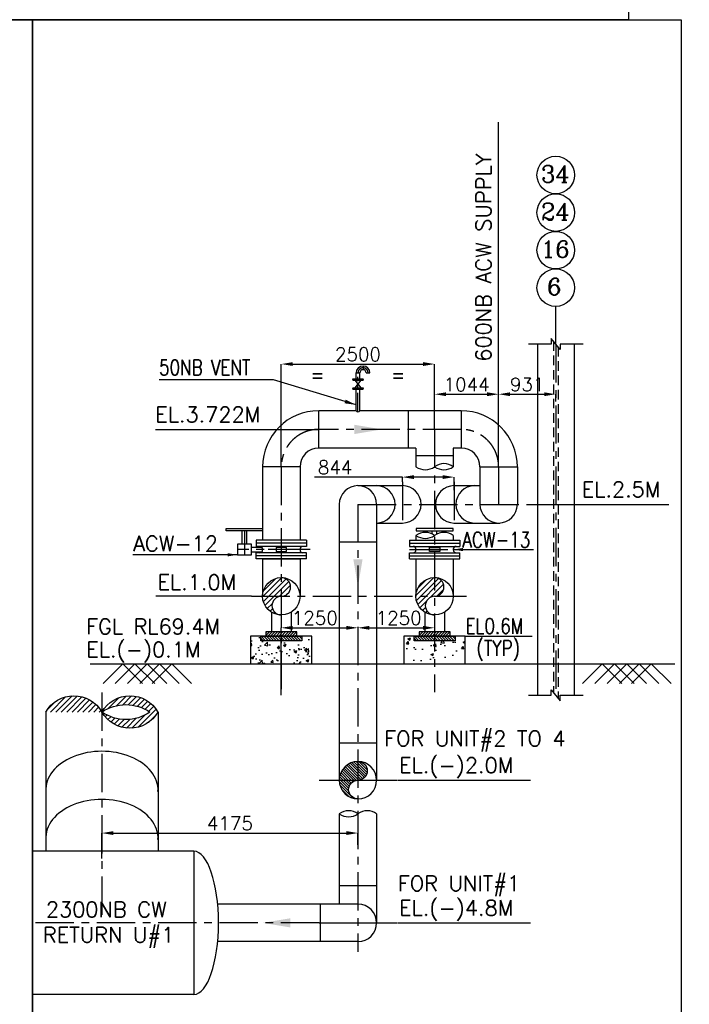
# Model space of a CAD drawing. Header units: inches. Extents: x -341304 to 31571016, y -692717 to 2132253.
# Tile 84 of 256: x 569849 to 613523, y -490408 to -426170. Entities that reach past the tile are written whole.
import ezdxf

# ---------------------------------------------------------------- set-up
doc = ezdxf.new("R2010")
doc.units = ezdxf.units.IN
doc.header["$MEASUREMENT"] = 0
for name, pattern in [('CENTER', [2, 1.25, -0.25, 0.25, -0.25]), ('CENTER2', [1.125, 0.75, -0.125, 0.125, -0.125]), ('CONTINOUS', [0]), ('HIDDEN', [0.375, 0.25, -0.125])]:
    doc.linetypes.add(name, pattern=pattern)
for name, color, linetype in [('0-CL', 8, 'CENTER'), ('0-CW RETURN', 1, 'Continuous'), ('acw', 6, 'Continuous'), ('CANAL', 4, 'Continuous'), ('COL', 1, 'Continuous'), ('text', 3, 'Continuous'), ('VALVE', 7, 'Continuous')]:
    doc.layers.add(name, color=color, linetype=linetype)
doc.styles.add('ROMANC', font='ROMANC.SHX')
doc.styles.add('ROMANS', font='romans')
doc.dimstyles.new('User600', dxfattribs={"dimscale": 500, "dimtxt": 1.5, "dimasz": 1.25, "dimexe": 1, "dimexo": 1, "dimgap": 0.4, "dimtad": 1, "dimdec": 0, "dimzin": 0, "dimdsep": 46, "dimtxsty": 'ROMANS', "dimcen": 1, "dimclrd": 8, "dimclre": 8, "dimclrt": 3, "dimadec": 0, "dimazin": 0, "dimtfac": 1, "dimtdec": 0, "dimtix": 1, "dimtofl": 0, "dimtmove": 0, "dimatfit": 3, "dimfxl": 1, "dimtolj": 1, "dimtzin": 0, "dimarcsym": 0})
pattern_1 = [(44.99999999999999, (-383780.127806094, 33588.33589649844), (-176.7766952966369, 176.7766952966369), [])]

# ---------------------------------------------------------------- blocks, each defined once
blk = doc.blocks.new('C-C-C')
at = {"color": 7}
blk.add_lwpolyline([(-164492.9210232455, -176783.3515615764), (-83195.70424127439, -176783.3515615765), (-83195.70424127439, -219085.4290046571), (-164492.9210232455, -219085.429004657)], close=True, dxfattribs=at)
blk = doc.blocks.new('SCS1')
at = {"color": 7}
blk.add_lwpolyline([(-414803.3786098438, -321006.2384342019), (-372364.7748425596, -321006.2384342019), (-372364.7748425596, -395450.0913494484), (-414803.3786098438, -395450.0913494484)], close=True, dxfattribs=at)
at = {"layer": 'text', "insert": (-401120.2127281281, -376132.1205683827, 11948.80857142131), "char_height": 1000, "width": 10113.26334147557, "attachment_point": 1, "style": 'ROMANS'}
blk.add_mtext('\\pi747.11;600NB ACW \\P\\pi2318.5;SUPPLY', dxfattribs=at)
blk = doc.blocks.new('PIPECUT')
for centre, start, end in [((-250, -346.1917915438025), 54.16532796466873, 125.8346720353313), ((-250, 346.1917915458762), 234.1653279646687, 305.8346720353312), ((249.9999999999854, -346.1917915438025), 54.16532796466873, 125.8346720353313)]:
    blk.add_arc(centre, 427.0231334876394, start, end)
blk = doc.blocks.new('*D618')
at = {"color": 8, "lineweight": -2, "transparency": 16777216}
for p, q in [((-595364.7992212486, -162769.018485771), (-595364.7992212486, -156065.765657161)), ((-594614.7992212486, -156065.765657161), (-586114.7992212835, -156065.765657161)), ((-585364.7992212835, -160329.0246800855), (-585364.7992212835, -156065.765657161))]:
    blk.add_line(p, q, dxfattribs=at)
at = {"color": 8, "transparency": 16777216}
for points in [[(-594614.7992212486, -155940.765657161), (-594614.7992212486, -156190.765657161), (-595364.7992212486, -156065.765657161)], [(-586114.7992212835, -155940.765657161), (-586114.7992212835, -156190.765657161), (-585364.7992212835, -156065.765657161)]]:
    blk.add_solid(points, dxfattribs=at)
at = {"layer": 'Defpoints', "color": 0, "transparency": 16777216}
for p in [(-585364.7992212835, -156065.765657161), (-585364.7992212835, -160329.0246800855), (-595364.7992212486, -162769.018485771)]:
    blk.add_point(p, dxfattribs=at)
at = {"color": 3, "transparency": 16777216, "insert": (-590364.7992212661, -155428.265657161), "char_height": 875, "attachment_point": 5, "style": 'ROMANS'}
blk.add_mtext('\\A1;2500', dxfattribs=at)
blk = doc.blocks.new('*D619')
at = {"color": 8, "lineweight": -2, "transparency": 16777216}
for p, q in [((-585364.7992212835, -160329.0246800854), (-585364.7992212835, -158032.2429272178)), ((-584614.7992212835, -158032.2429272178), (-581938.7992212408, -158032.2429272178)), ((-581188.7992212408, -162769.0246800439), (-581188.7992212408, -158032.2429272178))]:
    blk.add_line(p, q, dxfattribs=at)
at = {"color": 8, "transparency": 16777216}
for points in [[(-584614.7992212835, -157907.2429272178), (-584614.7992212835, -158157.2429272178), (-585364.7992212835, -158032.2429272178)], [(-581938.7992212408, -157907.2429272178), (-581938.7992212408, -158157.2429272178), (-581188.7992212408, -158032.2429272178)]]:
    blk.add_solid(points, dxfattribs=at)
at = {"layer": 'Defpoints', "color": 0, "transparency": 16777216}
for p in [(-581188.7992212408, -158032.2429272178), (-585364.7992212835, -160329.0246800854), (-581188.7992212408, -162769.0246800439)]:
    blk.add_point(p, dxfattribs=at)
at = {"color": 3, "transparency": 16777216, "insert": (-583276.7992212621, -157394.7429272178), "char_height": 875, "attachment_point": 5, "style": 'ROMANS'}
blk.add_mtext('\\A1;1044', dxfattribs=at)
blk = doc.blocks.new('*D620')
at = {"color": 8, "lineweight": -2, "transparency": 16777216}
for p, q in [((-581188.7992212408, -162769.0246800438), (-581188.7992212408, -158032.2429272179)), ((-580438.7992212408, -158032.2429272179), (-578214.7992212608, -158032.2429272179)), ((-577464.7992212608, -158497.5329436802), (-577464.7992212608, -158032.2429272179))]:
    blk.add_line(p, q, dxfattribs=at)
at = {"color": 8, "transparency": 16777216}
for points in [[(-580438.7992212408, -157907.2429272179), (-580438.7992212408, -158157.2429272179), (-581188.7992212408, -158032.2429272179)], [(-578214.7992212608, -157907.2429272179), (-578214.7992212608, -158157.2429272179), (-577464.7992212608, -158032.2429272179)]]:
    blk.add_solid(points, dxfattribs=at)
at = {"layer": 'Defpoints', "color": 0, "transparency": 16777216}
for p in [(-577464.7992212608, -158032.2429272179), (-577464.7992212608, -158497.5329436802), (-581188.7992212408, -162769.0246800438)]:
    blk.add_point(p, dxfattribs=at)
at = {"color": 3, "transparency": 16777216, "insert": (-579326.7992212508, -157394.7429272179), "char_height": 875, "attachment_point": 5, "style": 'ROMANS'}
blk.add_mtext('\\A1;931', dxfattribs=at)
blk = doc.blocks.new('*D621')
at = {"color": 8, "lineweight": -2, "transparency": 16777216}
for p, q in [((-595364.7992211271, -177674.678619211), (-595364.7992211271, -173272.3418641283)), ((-594614.7992211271, -173272.3418641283), (-591114.7992211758, -173272.3418641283))]:
    blk.add_line(p, q, dxfattribs=at)
at = {"color": 8, "transparency": 16777216}
for points in [[(-594614.7992211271, -173147.3418641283), (-594614.7992211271, -173397.3418641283), (-595364.7992211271, -173272.3418641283)], [(-591114.7992211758, -173147.3418641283), (-591114.7992211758, -173397.3418641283), (-590364.7992211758, -173272.3418641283)]]:
    blk.add_solid(points, dxfattribs=at)
at = {"layer": 'Defpoints', "color": 0, "transparency": 16777216}
for p in [(-590364.7992211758, -173272.3418641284), (-590364.7992211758, -173272.3418641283), (-595364.7992211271, -177674.678619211)]:
    blk.add_point(p, dxfattribs=at)
at = {"color": 3, "transparency": 16777216, "insert": (-593180.1903543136, -172634.8418641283), "char_height": 875, "attachment_point": 5, "style": 'ROMANS'}
blk.add_mtext('\\A1;1250', dxfattribs=at)
blk = doc.blocks.new('*D617')
at = {"color": 8, "lineweight": -2, "transparency": 16777216}
for p, q in [((-589614.7992211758, -173272.3418641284), (-586114.7992211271, -173272.3418641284)), ((-585364.7992211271, -173270.4019076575), (-585364.7992211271, -173272.3418641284))]:
    blk.add_line(p, q, dxfattribs=at)
at = {"color": 8, "transparency": 16777216}
for points in [[(-589614.7992211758, -173147.3418641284), (-589614.7992211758, -173397.3418641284), (-590364.7992211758, -173272.3418641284)], [(-586114.7992211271, -173147.3418641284), (-586114.7992211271, -173397.3418641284), (-585364.7992211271, -173272.3418641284)]]:
    blk.add_solid(points, dxfattribs=at)
at = {"layer": 'Defpoints', "color": 0, "transparency": 16777216}
for p in [(-590364.7992211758, -173272.3418641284), (-585364.7992211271, -173270.4019076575), (-585364.7992211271, -173272.3418641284)]:
    blk.add_point(p, dxfattribs=at)
at = {"color": 3, "transparency": 16777216, "insert": (-587708.7077996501, -172634.8418641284), "char_height": 875, "attachment_point": 5, "style": 'ROMANS'}
blk.add_mtext('\\A1;1250', dxfattribs=at)
blk = doc.blocks.new('*D622')
at = {"color": 8, "lineweight": -2, "transparency": 16777216}
for p, q in [((-587464.7992212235, -163440.2433481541), (-593201.7748695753, -163440.2433481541)), ((-587464.7992212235, -163739.8016979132), (-587464.7992212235, -163440.2433481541)), ((-584838.7992212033, -163440.2433481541), (-586714.7992212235, -163440.2433481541)), ((-584088.7992212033, -164294.6707886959), (-584088.7992212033, -163440.2433481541))]:
    blk.add_line(p, q, dxfattribs=at)
at = {"color": 8, "transparency": 16777216}
for points in [[(-586714.7992212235, -163315.2433481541), (-586714.7992212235, -163565.2433481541), (-587464.7992212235, -163440.2433481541)], [(-584838.7992212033, -163315.2433481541), (-584838.7992212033, -163565.2433481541), (-584088.7992212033, -163440.2433481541)]]:
    blk.add_solid(points, dxfattribs=at)
at = {"layer": 'Defpoints', "color": 0, "transparency": 16777216}
for p in [(-587464.7992212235, -163739.8016979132), (-584088.7992212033, -163440.2433481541), (-584088.7992212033, -164294.6707886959)]:
    blk.add_point(p, dxfattribs=at)
at = {"color": 3, "transparency": 16777216, "insert": (-591855.941536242, -162802.7433481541), "char_height": 875, "attachment_point": 5, "style": 'ROMANS'}
blk.add_mtext('\\A1;844', dxfattribs=at)
blk = doc.blocks.new('DIAHATCH')
h = blk.add_hatch()
h.set_pattern_fill('ANSI31', color=9, scale=0.4, angle=180, style=0)
h.set_pattern_definition([(225, (-22774.75499839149, -47888.75161547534), (0.03535533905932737, -0.03535533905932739), [])])
h.paths.add_polyline_path([(0, 0.5), (0, 0, -1), (0, -0.5, 0.4142135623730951), (0.5, 0, 0.4142135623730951)])
h.paths.add_polyline_path([(0, 0.5, 1), (0, 0)])
blk.add_circle((0, 0), 0.5)
for centre, start, end in [((0, 0.25), 90, 270), ((0, -0.25), 270, 90)]:
    blk.add_arc(centre, 0.25, start, end)
blk = doc.blocks.new('*D623')
at = {"color": 8, "lineweight": -2, "transparency": 16777216}
for p, q in [((-607064.7992211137, -188326.6971654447), (-607064.7992211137, -186664.6615287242)), ((-606314.7992211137, -186664.6615287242), (-591114.7992210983, -186664.6615287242)), ((-590364.7992210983, -187439.9022625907), (-590364.7992210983, -186664.6615287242))]:
    blk.add_line(p, q, dxfattribs=at)
at = {"color": 8, "transparency": 16777216}
for points in [[(-606314.7992211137, -186539.6615287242), (-606314.7992211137, -186789.6615287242), (-607064.7992211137, -186664.6615287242)], [(-591114.7992210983, -186539.6615287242), (-591114.7992210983, -186789.6615287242), (-590364.7992210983, -186664.6615287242)]]:
    blk.add_solid(points, dxfattribs=at)
at = {"layer": 'Defpoints', "color": 0, "transparency": 16777216}
for p in [(-590364.7992210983, -186664.6615287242), (-590364.7992210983, -187439.9022625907), (-607064.7992211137, -188326.6971654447)]:
    blk.add_point(p, dxfattribs=at)
at = {"color": 3, "transparency": 16777216, "insert": (-598714.799221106, -186027.1615287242), "char_height": 875, "attachment_point": 5, "style": 'ROMANS'}
blk.add_mtext('\\A1;4175', dxfattribs=at)
blk = doc.blocks.new("m'")
h = blk.add_hatch()
h.set_pattern_fill('AR-CONC', scale=250, style=0)
h.set_pattern_definition([(49.99999999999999, (-367381.5478803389, 113997.0703011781), (1793.150456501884, -156.8803374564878), [187.5, -2062.5]), (355, (-367381.5478803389, 113997.0703011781), (-346.8783340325, 1880.48033425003), [150, -1650]), (100.45144446, (-367232.1186778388, 113983.9969411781), (1446.27211681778, 1723.599977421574), [159.3504799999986, -1752.855279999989]), (46.18420000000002, (-367381.5478803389, 114497.0703011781), (2668.103326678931, -413.7982019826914), [281.2499999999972, -3093.749999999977]), (96.63563549, (-367159.2060178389, 114462.5870336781), (2336.654864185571, 2435.296501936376), [239.025855, -2629.2844]), (351.1841639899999, (-367381.5478803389, 114497.0703011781), (2336.654862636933, 2435.296500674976), [225, -2475.0000025]), (21, (-367131.5478803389, 114372.0703011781), (1492.267630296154, -1006.547226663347), [187.5, -2062.5]), (326.0000000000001, (-367131.5478803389, 114372.0703011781), (608.2883298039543, 1812.875112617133), [150, -1650]), (71.45144474, (-367007.1922453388, 114288.1913661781), (2100.555941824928, 806.3278820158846), [159.350475, -1752.85528]), (37.50000000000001, (-367381.5478803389, 113997.0703011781), (30.39963829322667, 832.2346345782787), [0, -1630, 0, -1675, 0, -1656.25]), (7.499999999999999, (-367381.5478803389, 113997.0703011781), (657.6738436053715, 986.0292797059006), [0, -955, 0, -1592.5, 0, -631.25]), (327.5, (-367939.0478803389, 113997.0703011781), (1334.556090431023, -56.38717933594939), [0, -625, 0, -1950, 0, -2587.5]), (317.5, (-368189.0478803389, 113997.0703011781), (1457.965423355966, 250.2624558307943), [0, -812.5, 0, -1295, 0, -1837.5])])
h.paths.add_polyline_path([(-597364.7990461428, -173817.0246800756), (-597364.7990461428, -175617.0246800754), (-593364.7990461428, -175617.0246800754), (-593364.7990461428, -173817.0246800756)])
h.paths.add_polyline_path([(-596705.1240397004, -173817.0246800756), (-594024.4740525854, -173817.0246800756), (-594024.4740525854, -174116.1760521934), (-596705.1240397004, -174116.1760521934)], flags=16)
h = blk.add_hatch()
h.set_pattern_fill('AR-CONC', scale=250, style=0)
h.set_pattern_definition([(49.99999999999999, (-357381.5478803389, 113997.070301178), (1793.150456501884, -156.8803374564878), [187.5, -2062.5]), (355, (-357381.5478803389, 113997.070301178), (-346.8783340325, 1880.48033425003), [150, -1650]), (100.45144446, (-357232.1186778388, 113983.996941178), (1446.27211681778, 1723.599977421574), [159.3504799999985, -1752.855279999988]), (46.18420000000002, (-357381.5478803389, 114497.070301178), (2668.103326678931, -413.7982019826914), [281.2499999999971, -3093.749999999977]), (96.63563549, (-357159.2060178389, 114462.587033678), (2336.654864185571, 2435.296501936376), [239.025855, -2629.2844]), (351.1841639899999, (-357381.5478803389, 114497.070301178), (2336.654862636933, 2435.296500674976), [225, -2475.0000025]), (21, (-357131.5478803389, 114372.070301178), (1492.267630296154, -1006.547226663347), [187.5, -2062.5]), (326.0000000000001, (-357131.5478803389, 114372.070301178), (608.2883298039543, 1812.875112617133), [150, -1650]), (71.45144474, (-357007.1922453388, 114288.191366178), (2100.555941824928, 806.3278820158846), [159.350475, -1752.85528]), (37.50000000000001, (-357381.5478803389, 113997.070301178), (30.39963829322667, 832.2346345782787), [0, -1630, 0, -1675, 0, -1656.25]), (7.499999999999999, (-357381.5478803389, 113997.070301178), (657.6738436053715, 986.0292797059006), [0, -955, 0, -1592.5, 0, -631.25]), (327.5, (-357939.0478803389, 113997.070301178), (1334.556090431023, -56.38717933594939), [0, -625, 0, -1950, 0, -2587.5]), (317.5, (-358189.0478803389, 113997.070301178), (1457.965423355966, 250.2624558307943), [0, -812.5, 0, -1295, 0, -1837.5])])
h.paths.add_polyline_path([(-597364.7990461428, -173817.0246800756), (-597364.7990461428, -175617.0246800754), (-593364.7990461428, -175617.0246800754), (-593364.7990461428, -173817.0246800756)])
h.paths.add_polyline_path([(-596705.1240397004, -173817.0246800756), (-594024.4740525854, -173817.0246800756), (-594024.4740525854, -174116.1760521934), (-596705.1240397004, -174116.1760521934)], flags=16)
h = blk.add_hatch()
h.set_pattern_fill('ANSI31', scale=1000, angle=90)
h.set_pattern_definition([(135, (-378679.0249789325, 247389.7359196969), (-88.38834764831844, -88.38834764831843), [])])
h.paths.add_polyline_path([(-596705.1240397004, -173817.0246800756), (-594024.4740525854, -173817.0246800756), (-594024.4740525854, -174116.1760521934), (-596705.1240397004, -174116.1760521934)])
h = blk.add_hatch()
h.set_pattern_fill('ANSI31', scale=1000)
h.set_pattern_definition([(45, (-378679.0249789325, 247389.7359196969), (-88.38834764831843, 88.38834764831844), [])])
h.paths.add_polyline_path([(-596376.1484298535, -173817.0246800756), (-594353.4496624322, -173817.0246800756), (-594353.4496624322, -173542.3411190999), (-596376.1484298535, -173542.3411190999)])
h = blk.add_hatch()
h.set_pattern_fill('AR-CONC', scale=250, style=0)
h.set_pattern_definition([(49.99999999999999, (-480310.3495815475, 102682.0791006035), (1793.150456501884, -156.8803374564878), [187.5, -2062.5]), (355, (-480310.3495815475, 102682.0791006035), (-346.8783340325, 1880.48033425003), [150, -1650]), (100.45144446, (-480160.9203790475, 102669.0057406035), (1446.27211681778, 1723.599977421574), [159.3504799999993, -1752.855279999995]), (46.18420000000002, (-480310.3495815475, 103182.0791006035), (2668.103326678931, -413.7982019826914), [281.2499999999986, -3093.749999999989]), (96.63563549, (-480088.0077190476, 103147.5958331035), (2336.654864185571, 2435.296501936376), [239.025855, -2629.2844]), (351.1841639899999, (-480310.3495815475, 103182.0791006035), (2336.654862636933, 2435.296500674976), [225, -2475.0000025]), (21, (-480060.3495815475, 103057.0791006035), (1492.267630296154, -1006.547226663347), [187.5, -2062.5]), (326.0000000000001, (-480060.3495815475, 103057.0791006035), (608.2883298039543, 1812.875112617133), [150, -1650]), (71.45144474, (-479935.9939465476, 102973.2001656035), (2100.555941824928, 806.3278820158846), [159.350475, -1752.85528]), (37.50000000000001, (-480310.3495815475, 102682.0791006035), (30.39963829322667, 832.2346345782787), [0, -1630, 0, -1675, 0, -1656.25]), (7.499999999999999, (-480310.3495815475, 102682.0791006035), (657.6738436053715, 986.0292797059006), [0, -955, 0, -1592.5, 0, -631.25]), (327.5, (-480867.8495815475, 102682.0791006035), (1334.556090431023, -56.38717933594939), [0, -625, 0, -1950, 0, -2587.5]), (317.5, (-481117.8495815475, 102682.0791006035), (1457.965423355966, 250.2624558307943), [0, -812.5, 0, -1295, 0, -1837.5])])
h.paths.add_polyline_path([(-587364.7990461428, -173817.0246800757), (-587364.7990461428, -175617.0246800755), (-583364.7990461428, -175617.0246800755), (-583364.7990461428, -173817.0246800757)])
h.paths.add_polyline_path([(-586705.1240397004, -173817.0246800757), (-584024.4740525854, -173817.0246800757), (-584024.4740525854, -174116.1760521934), (-586705.1240397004, -174116.1760521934)], flags=16)
h = blk.add_hatch()
h.set_pattern_fill('ANSI31', scale=1000, angle=90)
h.set_pattern_definition([(135, (-368679.0249789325, 247389.7359196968), (-88.38834764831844, -88.38834764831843), [])])
h.paths.add_polyline_path([(-586705.1240397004, -173817.0246800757), (-584024.4740525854, -173817.0246800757), (-584024.4740525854, -174116.1760521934), (-586705.1240397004, -174116.1760521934)])
h = blk.add_hatch()
h.set_pattern_fill('ANSI31', scale=1000)
h.set_pattern_definition([(45, (-368679.0249789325, 247389.7359196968), (-88.38834764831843, 88.38834764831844), [])])
h.paths.add_polyline_path([(-586376.1484298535, -173817.0246800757), (-584353.4496624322, -173817.0246800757), (-584353.4496624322, -173542.3411190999), (-586376.1484298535, -173542.3411190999)])
at = {"layer": '0-CW RETURN'}
h = blk.add_hatch(dxfattribs=at)
h.set_pattern_fill('ANSI31', color=256, scale=2000)
h.set_pattern_definition([(45, (-1182276.295556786, 293598.989408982), (-176.7766952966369, 176.7766952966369), [])])
edge = h.paths.add_edge_path()
edge.add_arc((-608895.5854279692, -179821.1096804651), 2110.785115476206, 29.94114418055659, 150.0588558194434, ccw=False)
edge.add_arc((-605237.4320361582, -179821.1096804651), 2110.785115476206, 29.94114418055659, 150.0588558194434, ccw=False)
edge.add_arc((-605237.4320361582, -177714.0812096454), 2110.785115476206, 209.9411441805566, 330.0588558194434, ccw=False)
edge.add_arc((-605498.7287070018, -181085.1253160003), 2798.013386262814, 55.922139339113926, 124.077860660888, ccw=False)
edge.add_arc((-605498.7287070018, -176518.866292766), 2741.298416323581, 235.1163733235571, 304.88362667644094, ccw=False)
at = {"layer": 'acw', "linetype": 'Continuous'}
h = blk.add_hatch(dxfattribs=at)
h.set_pattern_fill('ANSI31', color=256, scale=2000, style=0)
h.set_pattern_definition(pattern_1)
h.paths.add_polyline_path([(-595364.7992211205, -169997.0246800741), (-595364.7992211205, -171217.0246800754, 1), (-595364.7992211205, -172437.0246800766, -0.4142135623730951), (-596584.7992211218, -171217.0246800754, -0.4142135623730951)])
h.paths.add_polyline_path([(-595364.7992211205, -169997.0246800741, -1), (-595364.7992211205, -171217.0246800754)])
h = blk.add_hatch(dxfattribs=at)
h.set_pattern_fill('ANSI31', color=256, scale=2000, style=0)
h.set_pattern_definition(pattern_1)
h.paths.add_polyline_path([(-585364.7992211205, -169997.0246800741), (-585364.7992211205, -171217.0246800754, 1), (-585364.7992211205, -172437.0246800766, -0.4142135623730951), (-586584.7992211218, -171217.0246800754, -0.4142135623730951)])
h.paths.add_polyline_path([(-585364.7992211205, -169997.0246800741, -1), (-585364.7992211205, -171217.0246800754)])
at = {"color": 7}
for p, q in [((-581188.7992212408, -162769.0246800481), (-581188.7992212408, -140284.0689954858)), ((-603580.1321015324, -160329.0246801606), (-592924.800573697, -160329.0246801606)), ((-579238.8610572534, -165217.0246800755), (-570083.5924570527, -165217.0246800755)), ((-597318.1887309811, -171217.0246800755), (-603550.1995748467, -171217.0246800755)), ((-587790.8185730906, -183217.0246800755), (-579118.4122436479, -183217.0246800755)), ((-587790.8185730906, -192523.4737259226), (-579118.4122436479, -192523.4737259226))]:
    blk.add_line(p, q, dxfattribs=at)
at = {"linetype": 'CENTER'}
for p, q in [((-597914.7193993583, -167826.3968187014), (-597914.7193993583, -166939.0242124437)), ((-597614.8790430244, -167826.3968187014), (-597614.8790430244, -166939.0242124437)), ((-585514.71952929, -167151.7972774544), (-585514.7195292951, -166939.0242122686)), ((-585214.8791729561, -167151.7981873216), (-585214.8791729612, -166939.0242122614)), ((-597300.0055266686, -168017.1040342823), (-596634.1986085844, -168017.1040342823)), ((-597300.0055266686, -168316.9443906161), (-596634.1977787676, -168316.9443906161))]:
    blk.add_line(p, q, dxfattribs=at)
at = {"color": 8}
for p, q in [((-583364.7990461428, -173817.0246800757), (-579005.5937232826, -173817.0246800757)), ((-605707.7558114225, -175617.0246800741), (-606991.6453534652, -176900.9142221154)), ((-604907.7558114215, -175617.0246800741), (-606191.6453534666, -176900.9142221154)), ((-605707.7558114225, -175617.0246800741), (-604423.8662693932, -176900.9142221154)), ((-604107.7558114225, -175617.0246800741), (-605391.6453534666, -176900.9142221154)), ((-604907.7558114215, -175617.0246800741), (-603623.8662693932, -176900.9142221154)), ((-603307.7558114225, -175617.0246800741), (-604591.6453534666, -176900.9142221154)), ((-604107.7558114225, -175617.0246800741), (-602823.8662693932, -176900.9142221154)), ((-602507.7558114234, -175617.0246800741), (-603791.6453534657, -176900.9142221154)), ((-603307.7558114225, -175617.0246800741), (-602023.8662693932, -176900.9142221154)), ((-602507.7558114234, -175617.0246800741), (-601223.8662693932, -176900.9142221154)), ((-574430.8872498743, -175617.0246800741), (-575714.776791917, -176900.9142221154)), ((-573630.8872498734, -175617.0246800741), (-574914.7767919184, -176900.9142221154)), ((-574430.8872498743, -175617.0246800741), (-573146.9977078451, -176900.9142221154)), ((-572830.8872498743, -175617.0246800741), (-574114.7767919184, -176900.9142221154)), ((-573630.8872498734, -175617.0246800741), (-572346.9977078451, -176900.9142221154)), ((-572030.8872498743, -175617.0246800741), (-573314.7767919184, -176900.9142221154)), ((-572830.8872498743, -175617.0246800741), (-571546.9977078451, -176900.9142221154)), ((-571230.8872498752, -175617.0246800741), (-572514.7767919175, -176900.9142221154)), ((-572030.8872498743, -175617.0246800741), (-570746.9977078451, -176900.9142221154)), ((-571230.8872498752, -175617.0246800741), (-569946.9977078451, -176900.9142221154))]:
    blk.add_line(p, q, dxfattribs=at)
at = {"color": 7}
for points in [[(-569276.7394230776, -133597.9146123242), (-569276.7394230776, -208041.7675275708), (-611581.4712398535, -208041.7675275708), (-611581.4712398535, -133597.9146123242)], [(-586564.7993511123, -166939.0242122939), (-584164.7993511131, -166939.0242122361), (-584164.7993511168, -166789.0242122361), (-586564.7993511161, -166789.0242122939)], [(-597364.7990461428, -173817.0246800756), (-597364.7990461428, -175617.0246800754), (-593364.7990461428, -175617.0246800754), (-593364.7990461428, -173817.0246800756)], [(-596705.1240397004, -173817.0246800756), (-594024.4740525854, -173817.0246800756), (-594024.4740525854, -174116.1760521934), (-596705.1240397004, -174116.1760521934)], [(-596376.1484298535, -173817.0246800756), (-594353.4496624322, -173817.0246800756), (-594353.4496624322, -173542.3411190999), (-596376.1484298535, -173542.3411190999)], [(-587364.7990461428, -173817.0246800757), (-587364.7990461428, -175617.0246800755), (-583364.7990461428, -175617.0246800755), (-583364.7990461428, -173817.0246800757)], [(-586705.1240397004, -173817.0246800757), (-584024.4740525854, -173817.0246800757), (-584024.4740525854, -174116.1760521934), (-586705.1240397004, -174116.1760521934)], [(-586376.1484298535, -173817.0246800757), (-584353.4496624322, -173817.0246800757), (-584353.4496624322, -173542.3411190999), (-586376.1484298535, -173542.3411190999)]]:
    blk.add_lwpolyline(points, close=True, dxfattribs=at)
blk.add_lwpolyline([(-596584.7992211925, -166939.0242124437), (-598964.7992212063, -166939.0242124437), (-598964.7992212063, -166789.0242124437), (-596584.7992211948, -166789.0242124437)], dxfattribs=at)
for points in [[(-597300.0055266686, -167826.3968187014), (-598229.5929157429, -167826.3968187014), (-598229.5929157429, -168507.6516061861), (-597300.0055266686, -168507.6516061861)], [(-595024.1718692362, -168298.5817226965), (-595024.1717254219, -168035.4671759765), (-595705.4265129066, -168035.4671759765), (-595705.4266567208, -168298.5817226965)], [(-585705.4265731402, -168298.5817225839), (-585705.4267169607, -168035.4671758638), (-585024.1719294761, -168035.4671758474), (-585024.1717856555, -168298.5817225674)]]:
    blk.add_lwpolyline(points, close=True)
at = {"layer": '0-CL', "lineweight": -3, "ltscale": 2000}
for p, q in [((-577464.7992212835, -154758.1697751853), (-577464.7992211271, -177673.1244617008)), ((-583628.7992212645, -160329.0246800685), (-592924.7992212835, -160329.0246801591)), ((-585364.7992212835, -160329.0246800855), (-585364.7992211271, -177467.2114659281)), ((-595364.7992212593, -162769.0246801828), (-595364.7992211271, -177674.678619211)), ((-581188.7992212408, -162769.0246800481), (-581188.7992212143, -165217.0246800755)), ((-587464.7992212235, -163739.8016979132), (-587464.7992211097, -166694.2476622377)), ((-584088.799221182, -163739.8016979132), (-584088.7992212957, -166694.2476622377)), ((-590364.7992212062, -165217.0246800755), (-579238.8610572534, -165217.0246800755)), ((-590364.7992212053, -165217.0246800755), (-590364.7992210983, -194417.0246800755)), ((-597764.7992212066, -166953.0242124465), (-597764.799221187, -168507.6516061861)), ((-593483.2359780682, -168167.0242124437), (-598229.5929157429, -168167.0242124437)), ((-593722.0465232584, -168167.0247303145), (-597007.5516593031, -168167.0240213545)), ((-587007.551919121, -168167.0247302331), (-583722.0467830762, -168167.024021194)), ((-597318.1887309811, -171217.0246800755), (-583293.6182701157, -171217.0246800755)), ((-607064.7992212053, -177490.2967547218), (-607064.7992211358, -192523.4737259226)), ((-592901.5362571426, -192523.4737259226), (-611581.4712398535, -192523.4737259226))]:
    blk.add_line(p, q, dxfattribs=at)
at = {"layer": '0-CL', "lineweight": -3, "ltscale": 1000}
blk.add_line((-590364.8011368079, -159182.0686518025), (-590364.7486424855, -156896.0900174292), dxfattribs=at)
at = {"layer": '0-CL', "linetype": 'CONTINOUS', "lineweight": -3, "ltscale": 2000}
for p, q in [((-607840.8251708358, -175617.0246800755), (-569705.9182039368, -175617.0246800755)), ((-592901.5362571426, -183217.0246800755), (-587828.0621850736, -183217.0246800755)), ((-592901.5362571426, -192523.4737259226), (-587828.0621850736, -192523.4737259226))]:
    blk.add_line(p, q, dxfattribs=at)
at = {"layer": '0-CL', "lineweight": -3, "ltscale": 1000}
for start, end in [(90, 179.9984944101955), (0.001505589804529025, 90)]:
    blk.add_arc((-590034.6585525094, -156644.795372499), 330.0900900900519, start, end, dxfattribs=at)
at = {"layer": '0-CL', "lineweight": -3, "ltscale": 2000}
for centre, start, end in [((-592924.7992212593, -162769.0246801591), 90, 180), ((-583628.7992212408, -162769.0246800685), 0, 90)]:
    blk.add_arc(centre, 2440, start, end, dxfattribs=at)
at = {"layer": '0-CW RETURN'}
for p, q in [((-610724.7992211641, -178787.3353335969), (-610724.7992211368, -187853.4737259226)), ((-603404.7992211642, -178787.3353335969), (-603404.7992211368, -187853.4737259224)), ((-601064.7992211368, -187853.4737259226), (-611581.4712398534, -187853.4737259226)), ((-601064.7992211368, -187853.4737259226), (-601064.7992211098, -197193.4737259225)), ((-601064.79922111, -197193.4737259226), (-611581.4712398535, -197193.4737259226))]:
    blk.add_line(p, q, dxfattribs=at)
blk.add_lwpolyline([(-610724.6621238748, -178767.5954450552, -0.578035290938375), (-607066.5087320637, -178767.5954450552, -0.578035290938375), (-603408.3553402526, -178767.5954450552, -0.578035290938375), (-607066.5087320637, -178767.5954450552, -0.3064738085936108), (-603930.94868194, -178767.5954450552, -0.3141826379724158), (-607066.5087320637, -178767.5954450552, -0.3141826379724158)], format="xyb", dxfattribs=at)
for centre, major_axis, ratio, start_param, end_param in [((-607064.799221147, -183859.0198949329), (-3660, -1.118055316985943e-08), 0.6912023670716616, 3.104241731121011, 6.320536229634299), ((-607064.7992211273, -186997.6139580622), (-3660, -1.118055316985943e-08), 0.6912023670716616, 3.104241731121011, 6.320536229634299), ((-601064.7992211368, -192523.4737259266), (0, -4670), 0.3438504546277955, 6.283185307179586, 9.42477796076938)]:
    blk.add_ellipse(centre, major_axis=major_axis, ratio=ratio, start_param=start_param, end_param=end_param, dxfattribs=at)
at = {"layer": 'acw', "color": 20, "linetype": 'Continuous'}
for p, q in [((-590484.7513320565, -157035.4260031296), (-590484.7410669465, -156644.7835454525)), ((-590484.748642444, -156644.7835452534), (-590244.7410670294, -156644.7898520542)), ((-590244.7513319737, -157035.4260031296), (-590244.7410670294, -156644.7898520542)), ((-590034.6585525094, -156194.705282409), (-590034.6585525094, -156434.7052824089)), ((-589824.5684624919, -156644.7898518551), (-589584.5684624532, -156644.7898518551)), ((-590708.5434694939, -157035.4260031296), (-590022.1539498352, -157035.4260031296)), ((-590708.5434694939, -157080.9268233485), (-590708.5434694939, -157035.4260031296)), ((-590708.5434694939, -157080.9268233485), (-590022.1539498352, -157080.9268233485)), ((-590708.5434694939, -157080.9268233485), (-590708.5434694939, -157126.4276435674)), ((-590708.5434694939, -157080.9268233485), (-590022.1539498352, -157080.9268233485)), ((-590708.5434694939, -157126.4276435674), (-590022.1539498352, -157126.4276435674)), ((-590558.6921612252, -157126.4276570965), (-590170.826960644, -157616.6872779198)), ((-590170.826960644, -157126.4276570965), (-590558.6921612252, -157616.6872779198)), ((-590022.1539498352, -157080.9268233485), (-590022.1539498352, -157035.4260031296)), ((-590022.1539498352, -157080.9268233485), (-590022.1539498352, -157126.4276435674)), ((-590708.5434694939, -157616.6872643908), (-590022.1539498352, -157616.6872643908)), ((-590708.5434694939, -157616.6872643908), (-590708.5434694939, -157662.1880846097)), ((-590708.5434694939, -157662.1880846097), (-590022.1539498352, -157662.1880846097)), ((-590708.5434694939, -157662.1880846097), (-590022.1539498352, -157662.1880846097)), ((-590708.5434694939, -157707.6889048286), (-590708.5434694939, -157662.1880846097)), ((-590708.5434694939, -157707.6889048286), (-590022.1539498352, -157707.6889048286)), ((-590484.7992174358, -159109.0246801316), (-590484.7623938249, -157707.6889048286)), ((-590244.7992174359, -159109.0278334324), (-590244.762393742, -157707.6889048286)), ((-590022.1539498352, -157616.6872643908), (-590022.1539498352, -157662.1880846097)), ((-590022.1539498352, -157707.6889048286), (-590022.1539498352, -157662.1880846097))]:
    blk.add_line(p, q, dxfattribs=at)
at = {"layer": 'acw', "linetype": 'Continuous'}
for p, q in [((-592924.8019260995, -161549.0246801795), (-592924.7992212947, -159109.0246801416)), ((-590484.7992174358, -159109.0246801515), (-592924.7992212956, -159109.0246801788)), ((-583636.7992212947, -159109.0246800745), (-590244.799217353, -159109.0246801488)), ((-587092.7992212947, -159109.0246801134), (-587092.7992212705, -161549.0246801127)), ((-583636.7992212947, -159109.0246800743), (-583636.7992212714, -161549.0246800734)), ((-586584.7992212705, -161549.0246801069), (-592924.8019260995, -161549.0246801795)), ((-586584.7992212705, -161549.0246801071), (-586584.7992212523, -162760.2761114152)), ((-583636.7992212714, -161549.0246800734), (-584144.7992212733, -161549.0246800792)), ((-584144.7992212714, -161549.0246800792), (-584144.7992212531, -162760.2761114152)), ((-584144.7992212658, -162057.0246800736), (-586584.7992212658, -162057.0246800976)), ((-596584.7992212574, -162769.0122913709), (-596584.7992211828, -167565.0253480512)), ((-594144.7992212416, -162769.0246801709), (-596584.7992212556, -162769.0122913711)), ((-594144.7992212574, -162769.0246801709), (-594144.7992211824, -167565.0248215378)), ((-582408.7992212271, -162769.0246800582), (-582408.7992212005, -165217.0246800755)), ((-582408.7992212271, -162769.0246800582), (-579968.7992212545, -162769.0246800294)), ((-579968.7992212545, -162769.0246800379), (-579968.799221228, -165217.0246800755)), ((-590364.7992212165, -163997.0246800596), (-587464.7992212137, -163997.0246800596)), ((-584112.7992211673, -163997.0246800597), (-582408.7992212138, -163997.0246800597)), ((-591584.7992212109, -165217.0246800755), (-591584.7992211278, -183217.0246800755)), ((-589144.799221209, -165217.0246800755), (-589144.7992211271, -183217.0246800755)), ((-589144.799221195, -166437.0246800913), (-587464.7992211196, -166437.0246800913)), ((-584112.7992212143, -166437.0246800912), (-581109.6595292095, -166437.0246800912)), ((-591584.7992211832, -167657.0246800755), (-589144.7992211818, -167657.0246800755)), ((-586584.7992211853, -167241.9470305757), (-586584.7992211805, -167565.0253479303)), ((-584144.7992211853, -167241.9464568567), (-584144.7992211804, -167565.0248214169)), ((-596584.7992211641, -168769.0241125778), (-596584.7992211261, -171205.6943653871)), ((-596584.7992211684, -168777.0246800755), (-594144.7992211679, -168777.0246800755)), ((-594144.7992211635, -168769.0246390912), (-594144.7992211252, -171217.0207448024)), ((-586584.7992211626, -168769.0241124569), (-586584.7992211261, -171205.6943653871)), ((-586584.7992211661, -168777.0246800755), (-584144.7992211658, -168777.0246800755)), ((-584144.7992211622, -168769.0246389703), (-584144.7992211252, -171217.0207448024)), ((-596003.7153646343, -172256.3447278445), (-596003.7153646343, -173542.3411190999)), ((-594725.8830777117, -172256.3447278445), (-594725.8830777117, -173542.3411190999)), ((-586003.7153646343, -172256.3447278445), (-586003.7153646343, -173542.3411190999)), ((-584725.8830777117, -172256.3447278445), (-584725.8830777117, -173542.3411190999)), ((-591584.7992211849, -180777.0246800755), (-589144.7992211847, -180777.0246800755)), ((-591584.799221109, -185407.4955855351), (-591584.7992210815, -191303.4737259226)), ((-589144.7992211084, -185407.4955855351), (-589144.7992210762, -192523.4737259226)), ((-591584.7992211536, -190083.4737259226), (-589144.7992211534, -190083.4737259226)), ((-590364.7992211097, -191303.4737259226), (-599514.7810203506, -191303.4737259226)), ((-592804.7992211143, -193743.4737260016), (-592804.7992211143, -191303.4737260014)), ((-590364.7992211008, -193743.4737259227), (-599514.7810203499, -193743.4737259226))]:
    blk.add_line(p, q, dxfattribs=at)
for centre in [(-595364.7992211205, -171217.0246800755), (-585364.7992211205, -171217.0246800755)]:
    blk.add_circle(centre, 1220.000000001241, dxfattribs=at)
at = {"layer": 'acw', "color": 20, "linetype": 'Continuous'}
for centre, radius, start, end in [((-590034.6585525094, -156644.795372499), 450.0900900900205, 90, 179.9984944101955), ((-590034.6585525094, -156644.795372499), 210.0900900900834, 90, 179.9984944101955), ((-590034.6585525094, -156644.795372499), 450.0900900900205, 0.0007027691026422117, 90), ((-590034.6585525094, -156644.795372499), 210.0900900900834, 0.001505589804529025, 90), ((-590364.7992212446, -159046.9758968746), 135.0927549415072, 207.3422792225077, 332.6577278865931)]:
    blk.add_arc(centre, radius, start, end, dxfattribs=at)
at = {"layer": 'acw', "linetype": 'Continuous'}
for centre, radius, start, end in [((-592924.7992212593, -162769.0246801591), 3660.000000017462, 90, 180), ((-583628.7992212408, -162769.0246800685), 3659.999999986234, 0, 90), ((-592924.7992212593, -162769.0246801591), 1219.999999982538, 90, 180), ((-583628.7992212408, -162769.0246800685), 1220.000000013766, 0, 90), ((-590364.799221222, -165217.0246800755), 1220.000000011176, 0, 180), ((-589161.9446076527, -165217.0246800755), 1220.000000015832, 270, 90), ((-587464.7992211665, -165217.0246800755), 1220.000000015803, 270, 90), ((-584088.7992212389, -165217.0246800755), 1220.000000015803, 90, 270), ((-582758.2121063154, -165217.0246800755), 1220.000000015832, 90, 270), ((-581188.7992212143, -165217.0246800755), 1219.999999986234, 180, 0), ((-595364.7992211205, -170607.0246800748), 610.0000000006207, 270, 90), ((-585364.7992211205, -170607.0246800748), 610.0000000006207, 270, 90), ((-595364.7992211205, -171827.0246800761), 610.0000000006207, 90, 270), ((-585364.7992211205, -171827.0246800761), 610.0000000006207, 90, 270), ((-590364.7992211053, -192523.4737259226), 1219.999999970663, 270, 90)]:
    blk.add_arc(centre, radius, start, end, dxfattribs=at)
at = {"layer": 'acw'}
for points in [[(-590593.653001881, -160029.0246801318), (-588793.653001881, -160329.0246801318), (-590593.653001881, -160629.0246801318)], [(-590664.7992211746, -168804.2435430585), (-590364.7992211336, -170604.2435430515), (-590064.7992211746, -168804.2435430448)], [(-594768.894549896, -192223.4737258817), (-596568.894549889, -192523.4737259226), (-594768.8945498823, -192823.4737258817)]]:
    blk.add_solid(points, dxfattribs=at)
at = {"layer": 'CANAL', "color": 20, "linetype": 'CENTER2', "ltscale": 7500}
blk.add_line((-577464.7992212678, -154758.1697749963), (-577464.7992212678, -152307.2592503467), dxfattribs=at)
at = {"layer": 'COL', "color": 20}
for p, q in [((-578664.7992212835, -154758.1697751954), (-578664.7992211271, -177673.1244617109)), ((-576264.7992212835, -154758.1697751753), (-576264.7992211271, -177673.1244616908))]:
    blk.add_line(p, q, dxfattribs=at)
at = {"layer": 'COL', "color": 20, "linetype": 'HIDDEN', "ltscale": 2500}
for p, q in [((-577614.7992212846, -154578.1697749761), (-577614.7992211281, -177493.1244616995)), ((-577314.7992212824, -154938.1697749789), (-577314.7992211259, -177853.1244617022))]:
    blk.add_line(p, q, dxfattribs=at)
at = {"layer": 'COL', "color": 20}
for points in [[(-575677.5145790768, -154758.1697751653), (-577166.918447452, -154758.1697751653), (-577166.918447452, -155115.6267035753), (-577762.6799948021, -154400.7128467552), (-577762.6799948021, -154758.1697751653), (-579252.0838631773, -154758.1697751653)], [(-579252.0838631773, -177673.1244617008), (-577762.6799948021, -177673.1244617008), (-577762.6799948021, -177315.6675332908), (-577166.918447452, -178030.5813901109), (-577166.918447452, -177673.1244617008), (-575677.5145790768, -177673.1244617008)]]:
    blk.add_lwpolyline(points, dxfattribs=at)
at = {"layer": 'text', "lineweight": 25}
for centre in [(-577464.7994179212, -143731.9696650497), (-577464.7998112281, -146182.0524037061), (-577464.7994179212, -148632.1351423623), (-577464.7996539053, -151082.2178810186)]:
    blk.add_circle(centre, 1225.04136932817, dxfattribs=at)
at = {"layer": 'VALVE'}
for p, q in [((-593722.0466531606, -167565.0247303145), (-597007.5517892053, -167565.0254392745)), ((-597007.5517892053, -167565.0254392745), (-597007.5517892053, -167959.0254392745)), ((-593722.0466531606, -167565.0254392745), (-593722.0466531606, -167959.0247303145)), ((-587007.5517892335, -167565.0247302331), (-583722.0466531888, -167565.025439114)), ((-587007.5517892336, -167565.0254391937), (-587007.551789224, -167959.0247302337)), ((-583722.0466531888, -167565.025439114), (-583722.0466531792, -167959.0254391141)), ((-593722.0466531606, -167959.0247303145), (-597007.5517892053, -167959.0254392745)), ((-593722.04661173, -167757.0247303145), (-597007.5517477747, -167757.0254392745)), ((-593722.0464356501, -167761.0247303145), (-597007.5515716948, -167761.0240213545)), ((-596584.7991112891, -168142.2530201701), (-596584.7993310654, -168191.795602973)), ((-594144.799331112, -168142.2530201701), (-594144.7991113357, -168191.795602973)), ((-587007.5520067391, -167761.0247302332), (-583722.0468706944, -167761.0240211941)), ((-587007.5518306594, -167757.0247302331), (-583722.0466946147, -167757.025439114)), ((-587007.5517892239, -167959.0247302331), (-583722.0466531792, -167959.0254391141)), ((-586584.7991112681, -168142.2530200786), (-586584.7993310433, -168191.7956028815)), ((-584144.799331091, -168142.2530200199), (-584144.7991113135, -168191.7956028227)), ((-597007.5517892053, -168769.0240213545), (-597007.5517892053, -168375.0240213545)), ((-593722.0466531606, -168375.0247303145), (-597007.5517892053, -168375.0240213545)), ((-593722.0466531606, -168769.0247303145), (-597007.5517892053, -168769.0240213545)), ((-593722.0466108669, -168573.0247303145), (-597007.5517469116, -168573.0240213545)), ((-593722.04661173, -168577.0247303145), (-597007.5517477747, -168577.0240213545)), ((-593722.0466531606, -168769.0240213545), (-593722.0466531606, -168375.0247303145)), ((-587007.5517892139, -168375.0247302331), (-583722.0466531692, -168375.024021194)), ((-587007.5517892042, -168769.0240212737), (-587007.5517892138, -168375.0247302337)), ((-587007.5518315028, -168573.0247302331), (-583722.0466954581, -168573.024021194)), ((-587007.5518306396, -168577.0247302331), (-583722.0466945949, -168577.024021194)), ((-587007.5517892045, -168769.0247302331), (-583722.0466531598, -168769.024021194)), ((-583722.0466531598, -168769.024021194), (-583722.0466531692, -168375.024021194))]:
    blk.add_line(p, q, dxfattribs=at)
for centre, start, end in [((-596768.0277200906, -168191.795602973), 270, 0), ((-596768.0275813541, -168142.253857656), 359.9992666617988, 90), ((-593961.5708610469, -168142.253857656), 90, 180.0007333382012), ((-593961.5707223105, -168191.795602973), 180, 270), ((-586768.0277200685, -168191.7956028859), 270, 3.335053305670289e-09), ((-586768.0275813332, -168142.2538575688), 359.9992666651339, 90), ((-583961.570861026, -168142.2538575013), 90, 180.0007333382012), ((-583961.5707222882, -168191.7956028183), 180, 270)]:
    blk.add_arc(centre, 183.2284700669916, start, end, dxfattribs=at)
at = {"layer": 'acw', "color": 6, "linetype": 'Continuous', "ltscale": 100, "xscale": 2.439999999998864, "yscale": 2.439999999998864, "zscale": 2.439999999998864, "rotation": 180}
blk.add_blockref('PIPECUT', (-585364.8000157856, -162760.2761114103), dxfattribs=at)
at = {"layer": 'acw', "color": 6, "linetype": 'Continuous', "ltscale": 100, "xscale": 2.439999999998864, "yscale": 2.439999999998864, "zscale": 2.439999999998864}
for p in [(-585364.7984267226, -167241.9470305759), (-590364.7992211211, -185407.49558554)]:
    blk.add_blockref('PIPECUT', p, dxfattribs=at)
at = {"layer": 'acw', "linetype": 'HIDDEN', "xscale": -2440.000000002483, "yscale": 2440.000000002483, "zscale": 2440.000000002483}
blk.add_blockref('DIAHATCH', (-590364.7992211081, -183217.0246800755), dxfattribs=at)
at = {"layer": 'text', "lineweight": 25, "style": 'ROMANC'}
for s, p in [('34', (-578435.311073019, -144216.5311339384, -192502.6266390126)), ('24', (-578435.3114663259, -146666.6138725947, -192502.6266390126)), ('16', (-578435.311073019, -149116.6966112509, -192502.6266390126)), ('6', (-578031.0346199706, -151566.7793499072, -192502.6266390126))]:
    blk.add_text(s, height=1100, dxfattribs=at).set_placement(p)
at = {"layer": 'text', "style": 'ROMANS'}
blk.add_text('600NB ACW SUPPLY', height=1000, rotation=90, dxfattribs=at).set_placement((-581682.4828003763, -155912.3135807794, 11948.80857142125))
at = {"layer": 'text', "style": 'ROMANS', "width": 0.8}
for s, p in [('50NB VENT', (-603337.5990594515, -156787.1775746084)), ('=', (-593447.3889776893, -157265.0505224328)), ('=', (-588189.1987467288, -157265.0505224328)), ('ACW-13', (-583548.4872443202, -168028.9604983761, 11948.80857142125)), ('EL0.6M', (-583346.2781406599, -173655.6465636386, 11948.80857142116)), ('(TYP)', (-582635.2301970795, -175090.7742372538, 11948.80857142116))]:
    blk.add_text(s, height=1000, dxfattribs=at).set_placement(p)
at = {"layer": 'text', "style": 'ROMANS'}
for s, p in [('EL.3.722M', (-603580.2065227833, -159854.1268826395, 11948.80857142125)), ('EL.2.5M', (-575769.3840488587, -164742.1268825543, 11948.80857142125)), ('ACW-12', (-605024.805616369, -168279.8417282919, 11948.80857142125)), ('EL.1.0M', (-603437.9824204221, -170803.403164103, 11948.80857142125)), ('FGL RL69.4M', (-608087.363248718, -173688.1658918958, 11948.80857142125)), ('EL.(-)0.1M', (-608079.8656589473, -175195.086320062, 11948.80857142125)), ('FOR UNIT#2 TO 4', (-588649.7052176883, -181000.9819901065, 11948.80857142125)), ('EL.(-)2.0M', (-587677.8810127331, -182742.1268825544, 11948.80857142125)), ('FOR UNIT#1', (-587756.3627826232, -190447.1933015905, 11948.80857142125)), ('EL.(-)4.8M', (-587677.8810127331, -192048.5759284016, 11948.80857142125))]:
    blk.add_text(s, height=1000, dxfattribs=at).set_placement(p)
at = {"layer": 'text', "insert": (-611271.9700829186, -191147.3239154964, 11948.80857142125), "char_height": 1000, "width": 9872.579326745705, "attachment_point": 1, "style": 'ROMANS'}
blk.add_mtext('\\pi555.34;2300NB CW \\P\\pi364.86;RETURN U#1 ', dxfattribs=at)
for base, p1, p2, picture, middle in [((-585364.7992212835, -156065.765657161), (-595364.7992212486, -162769.018485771), (-585364.7992212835, -160329.0246800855), '*D618', (-590364.7992212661, -155428.265657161)), ((-577464.7992212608, -158032.2429272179), (-581188.7992212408, -162769.0246800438), (-577464.7992212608, -158497.5329436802), '*D620', (-579326.7992212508, -157394.7429272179)), ((-590364.7992210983, -186664.6615287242), (-607064.7992211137, -188326.6971654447), (-590364.7992210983, -187439.9022625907), '*D623', (-598714.799221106, -186027.1615287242))]:
    dim = blk.add_linear_dim(base=base, p1=p1, p2=p2, dimstyle='User600', override={"dimtxt": 1.75, "dimasz": 1.5, "dimexe": 0, "dimexo": 0, "dimlfac": 0.25})
    dim.commit()
    dim.dimension.update_dxf_attribs({"geometry": picture, "text_midpoint": middle})
dim = blk.add_linear_dim(base=(-581188.7992212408, -158032.2429272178), p1=(-585364.7992212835, -160329.0246800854), p2=(-581188.7992212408, -162769.0246800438), dimstyle='User600', override={"dimtxt": 1.75, "dimasz": 1.5, "dimexe": 0, "dimexo": 0, "dimlfac": 0.25})
dim.commit()
dim.dimension.update_dxf_attribs({"geometry": '*D619', "text_midpoint": (-583276.7992212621, -157394.7429272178), "insert": (0, 2.91038304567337e-11)})
for base, p1, p2, picture, middle in [((-584088.7992212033, -163440.2433481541), (-587464.7992212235, -163739.8016979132), (-584088.7992212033, -164294.6707886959), '*D622', (-591855.941536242, -163440.2433481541)), ((-590364.7992211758, -173272.3418641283), (-595364.7992211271, -177674.678619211), (-590364.7992211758, -173272.3418641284), '*D621', (-593180.1903543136, -173272.3418641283)), ((-585364.7992211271, -173272.3418641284), (-590364.7992211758, -173272.3418641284), (-585364.7992211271, -173270.4019076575), '*D617', (-587708.7077996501, -173272.3418641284))]:
    dim = blk.add_linear_dim(base=base, p1=p1, p2=p2, dimstyle='User600', override={"dimtxt": 1.75, "dimasz": 1.5, "dimexe": 0, "dimexo": 0, "dimlfac": 0.25})
    dim.commit()
    dim.dimension.update_dxf_attribs({"geometry": picture, "text_midpoint": middle, "dimtype": 128})
blk.add_leader([(-590484.7891470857, -158725.7938844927), (-595876.5492039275, -157083.7901352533), (-603324.2248846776, -157083.7901352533)], dimstyle='User600', override={"dimtxt": 1.75, "dimasz": 1.5, "dimexe": 0, "dimexo": 0, "dimlfac": 0.25})
at = {"color": 20}
for points in [[(-584144.7992212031, -168167.0241124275), (-578910.2626247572, -168167.0241124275)], [(-598229.5929157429, -168507.6516061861), (-605045.6360065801, -168507.6516061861)]]:
    blk.add_leader(points, dimstyle='User600', override={"dimgap": 0.4, "dimtad": 0}, dxfattribs=at)

msp = doc.modelspace()

# ---------------------------------------------------------------- block references
at = {"color": 7}
msp.add_blockref('C-C-C', (692749.1415728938, -207084.3346578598), dxfattribs=at)
at = {"color": 20}
for name, p in [('SCS1', (943059.5991594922, -105163.525228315)), ("m'", (1182276.295556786, -292571.8490501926))]:
    msp.add_blockref(name, p, dxfattribs=at)

doc.saveas('drawing.dxf')
